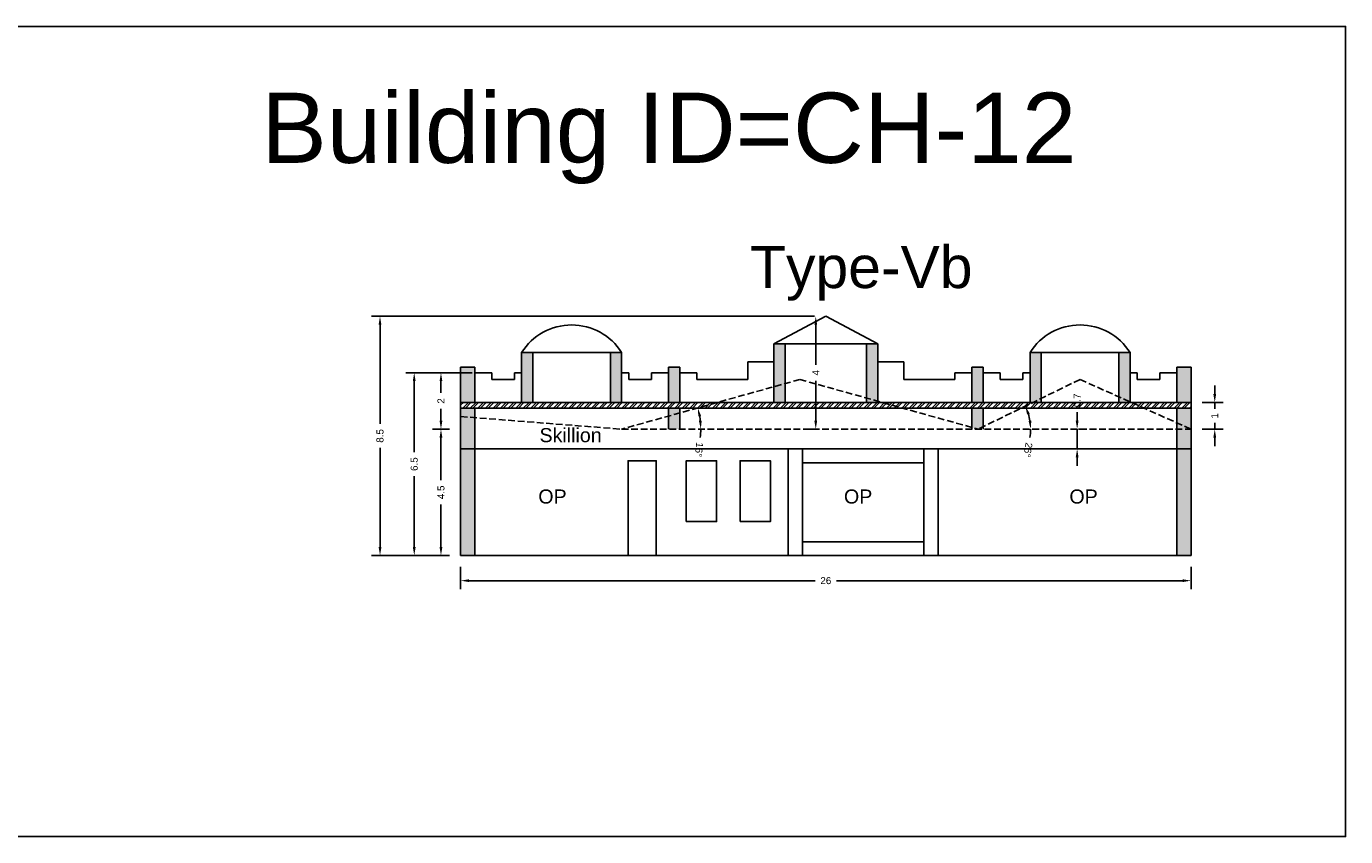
# Model space of a CAD drawing. Header units: metres. Extents: x 3416649 to 3417085, y -6712799 to -6712690.
# Tile 3 of 13: x 3416695 to 3416742, y -6712753 to -6712725. Entities that reach past the tile are written whole.
import ezdxf

# ---------------------------------------------------------------- set-up
doc = ezdxf.new("R2010")
doc.units = ezdxf.units.M
doc.linetypes.add('ACAD_ISO02W100', pattern=[15, 12, -3])
doc.layers.add('Dotted', color=7, linetype='ACAD_ISO02W100', plot=False)
doc.styles.get("Standard").update_dxf_attribs({"font": 'arial.ttf'})
doc.dimstyles.new('ISO-25', dxfattribs={"dimtxt": 0.25, "dimasz": 0.3, "dimexe": 0.3, "dimexo": 0.4, "dimgap": 0.2, "dimtad": 0, "dimdec": 1, "dimdsep": 46, "dimtxsty": 'Standard', "dimcen": 2.5, "dimadec": 0, "dimazin": 0, "dimtfac": 1, "dimtdec": 1, "dimtmove": 0, "dimatfit": 3, "dimfxl": 1, "dimarcsym": 0})

# ---------------------------------------------------------------- blocks, each defined once
blk = doc.blocks.new('*D105')
at = {"color": 0, "lineweight": -2, "transparency": 16777216}
for p, q in [((3416710.171, -6712738.943), (3416709.571, -6712738.943)), ((3416709.871, -6712739.243), (3416709.871, -6712740.76)), ((3416709.871, -6712743.143), (3416709.871, -6712741.627)), ((3416710.171, -6712743.443), (3416709.571, -6712743.443))]:
    blk.add_line(p, q, dxfattribs=at)
at = {"color": 0, "transparency": 16777216}
for points in [[(3416709.821, -6712739.243), (3416709.921, -6712739.243), (3416709.871, -6712738.943)], [(3416709.821, -6712743.143), (3416709.921, -6712743.143), (3416709.871, -6712743.443)]]:
    blk.add_solid(points, dxfattribs=at)
at = {"layer": 'Defpoints', "color": 0, "transparency": 16777216}
for p in [(3416709.871, -6712738.943), (3416710.571, -6712738.943), (3416710.571, -6712743.443)]:
    blk.add_point(p, dxfattribs=at)
at = {"color": 0, "transparency": 16777216, "insert": (3416709.871, -6712741.193), "char_height": 0.25, "attachment_point": 5, "rotation": 90}
blk.add_mtext('4.5', dxfattribs=at)
blk = doc.blocks.new('*D106')
at = {"color": 0, "lineweight": -2, "transparency": 16777216}
for p, q in [((3416710.976, -6712736.933), (3416709.571, -6712736.933)), ((3416709.871, -6712737.233), (3416709.871, -6712737.655)), ((3416709.871, -6712738.643), (3416709.871, -6712738.221)), ((3416710.171, -6712738.943), (3416709.571, -6712738.943))]:
    blk.add_line(p, q, dxfattribs=at)
at = {"color": 0, "transparency": 16777216}
for points in [[(3416709.821, -6712737.233), (3416709.921, -6712737.233), (3416709.871, -6712736.933)], [(3416709.821, -6712738.643), (3416709.921, -6712738.643), (3416709.871, -6712738.943)]]:
    blk.add_solid(points, dxfattribs=at)
at = {"layer": 'Defpoints', "color": 0, "transparency": 16777216}
for p in [(3416709.871, -6712736.933), (3416711.376, -6712736.933), (3416710.571, -6712738.943)]:
    blk.add_point(p, dxfattribs=at)
at = {"color": 0, "transparency": 16777216, "insert": (3416709.871, -6712737.938), "char_height": 0.25, "attachment_point": 5, "rotation": 90}
blk.add_mtext('2', dxfattribs=at)
blk = doc.blocks.new('*D107')
at = {"color": 0, "lineweight": -2, "transparency": 16777216}
for start, end in [(6.1023, 9.4847), (353.8977, 360)]:
    blk.add_arc((3416716.301, -6712738.943), 2.818, start, end, dxfattribs=at)
at = {"color": 0, "transparency": 16777216}
for points in [[(3416719.032, -6712738.49), (3416719.129, -6712738.468), (3416719.015, -6712738.186)], [(3416719.153, -6712738.641), (3416719.053, -6712738.646), (3416719.119, -6712738.943)]]:
    blk.add_solid(points, dxfattribs=at)
at = {"layer": 'Defpoints', "color": 0, "transparency": 16777216}
for p in [(3416722.646, -6712737.173), (3416719.073, -6712738.435), (3416716.301, -6712738.943), (3416716.301, -6712738.943), (3416736.571, -6712738.943)]:
    blk.add_point(p, dxfattribs=at)
at = {"color": 0, "transparency": 16777216, "insert": (3416719.057, -6712739.674), "char_height": 0.25, "attachment_point": 5, "rotation": 263.8977}
blk.add_mtext('16°', dxfattribs=at)
blk = doc.blocks.new('*D108')
at = {"color": 0, "lineweight": -2, "transparency": 16777216}
for start, end in [(9.1951, 16.7989), (350.8049, 0)]:
    blk.add_arc((3416728.991, -6712738.943), 1.871, start, end, dxfattribs=at)
at = {"color": 0, "transparency": 16777216}
for points in [[(3416730.736, -6712738.421), (3416730.829, -6712738.384), (3416730.673, -6712738.123)], [(3416730.888, -6712738.64), (3416730.788, -6712738.648), (3416730.862, -6712738.943)]]:
    blk.add_solid(points, dxfattribs=at)
at = {"layer": 'Defpoints', "color": 0, "transparency": 16777216}
for p in [(3416732.621, -6712737.173), (3416730.777, -6712738.386), (3416716.301, -6712738.943), (3416728.991, -6712738.943), (3416736.571, -6712738.943)]:
    blk.add_point(p, dxfattribs=at)
at = {"color": 0, "transparency": 16777216, "insert": (3416730.767, -6712739.684), "char_height": 0.25, "attachment_point": 5, "rotation": 260.8049}
blk.add_mtext('26°', dxfattribs=at)
blk = doc.blocks.new('*D109')
at = {"color": 0, "lineweight": -2, "transparency": 16777216}
for p, q in [((3416710.571, -6712743.843), (3416710.571, -6712744.638)), ((3416736.571, -6712743.843), (3416736.571, -6712744.638)), ((3416710.871, -6712744.338), (3416723.19, -6712744.338)), ((3416736.271, -6712744.338), (3416723.952, -6712744.338))]:
    blk.add_line(p, q, dxfattribs=at)
at = {"color": 0, "transparency": 16777216}
for points in [[(3416710.871, -6712744.288), (3416710.871, -6712744.388), (3416710.571, -6712744.338)], [(3416736.271, -6712744.288), (3416736.271, -6712744.388), (3416736.571, -6712744.338)]]:
    blk.add_solid(points, dxfattribs=at)
at = {"layer": 'Defpoints', "color": 0, "transparency": 16777216}
for p in [(3416710.571, -6712743.443), (3416736.571, -6712743.443), (3416736.571, -6712744.338)]:
    blk.add_point(p, dxfattribs=at)
at = {"color": 0, "transparency": 16777216, "insert": (3416723.571, -6712744.338), "char_height": 0.25, "attachment_point": 5}
blk.add_mtext('26', dxfattribs=at)
blk = doc.blocks.new('*D110')
at = {"color": 0, "lineweight": -2, "transparency": 16777216}
for p, q in [((3416710.976, -6712736.933), (3416708.619, -6712736.933)), ((3416708.919, -6712737.233), (3416708.919, -6712739.759)), ((3416708.919, -6712743.143), (3416708.919, -6712740.617)), ((3416710.171, -6712743.443), (3416708.619, -6712743.443))]:
    blk.add_line(p, q, dxfattribs=at)
at = {"color": 0, "transparency": 16777216}
for points in [[(3416708.869, -6712737.233), (3416708.969, -6712737.233), (3416708.919, -6712736.933)], [(3416708.869, -6712743.143), (3416708.969, -6712743.143), (3416708.919, -6712743.443)]]:
    blk.add_solid(points, dxfattribs=at)
at = {"layer": 'Defpoints', "color": 0, "transparency": 16777216}
for p in [(3416708.919, -6712736.933), (3416711.376, -6712736.933), (3416710.571, -6712743.443)]:
    blk.add_point(p, dxfattribs=at)
at = {"color": 0, "transparency": 16777216, "insert": (3416708.919, -6712740.188), "char_height": 0.25, "attachment_point": 5, "rotation": 90}
blk.add_mtext('6.5', dxfattribs=at)
blk = doc.blocks.new('*D111')
at = {"color": 0, "lineweight": -2, "transparency": 16777216}
for p, q in [((3416723.171, -6712734.923), (3416707.401, -6712734.923)), ((3416707.701, -6712735.223), (3416707.701, -6712738.755)), ((3416707.701, -6712743.143), (3416707.701, -6712739.612)), ((3416710.171, -6712743.443), (3416707.401, -6712743.443))]:
    blk.add_line(p, q, dxfattribs=at)
at = {"color": 0, "transparency": 16777216}
for points in [[(3416707.651, -6712735.223), (3416707.751, -6712735.223), (3416707.701, -6712734.923)], [(3416707.651, -6712743.143), (3416707.751, -6712743.143), (3416707.701, -6712743.443)]]:
    blk.add_solid(points, dxfattribs=at)
at = {"layer": 'Defpoints', "color": 0, "transparency": 16777216}
for p in [(3416707.701, -6712734.923), (3416723.571, -6712734.923), (3416710.571, -6712743.443)]:
    blk.add_point(p, dxfattribs=at)
at = {"color": 0, "transparency": 16777216, "insert": (3416707.701, -6712739.183), "char_height": 0.25, "attachment_point": 5, "rotation": 90}
blk.add_mtext('8.5', dxfattribs=at)
blk = doc.blocks.new('*D112')
at = {"color": 0, "lineweight": -2, "transparency": 16777216}
for p, q in [((3416723.171, -6712734.923), (3416722.913, -6712734.923)), ((3416723.213, -6712735.223), (3416723.213, -6712736.647)), ((3416723.213, -6712738.643), (3416723.213, -6712737.22)), ((3416723.171, -6712738.943), (3416722.913, -6712738.943))]:
    blk.add_line(p, q, dxfattribs=at)
at = {"color": 0, "transparency": 16777216}
for points in [[(3416723.163, -6712735.223), (3416723.263, -6712735.223), (3416723.213, -6712734.923)], [(3416723.163, -6712738.643), (3416723.263, -6712738.643), (3416723.213, -6712738.943)]]:
    blk.add_solid(points, dxfattribs=at)
at = {"layer": 'Defpoints', "color": 0, "transparency": 16777216}
for p in [(3416723.571, -6712734.923), (3416723.213, -6712738.943), (3416723.571, -6712738.943)]:
    blk.add_point(p, dxfattribs=at)
at = {"color": 0, "transparency": 16777216, "insert": (3416723.213, -6712736.933), "char_height": 0.25, "attachment_point": 5, "rotation": 90}
blk.add_mtext('4', dxfattribs=at)
blk = doc.blocks.new('*D113')
at = {"color": 0, "lineweight": -2, "transparency": 16777216}
for p, q in [((3416737.416, -6712737.693), (3416737.416, -6712737.393)), ((3416736.971, -6712737.993), (3416737.716, -6712737.993)), ((3416737.416, -6712737.993), (3416737.416, -6712738.222)), ((3416736.971, -6712738.943), (3416737.716, -6712738.943)), ((3416737.416, -6712738.943), (3416737.416, -6712738.714)), ((3416737.416, -6712739.243), (3416737.416, -6712739.543))]:
    blk.add_line(p, q, dxfattribs=at)
at = {"color": 0, "transparency": 16777216}
for points in [[(3416737.366, -6712737.693), (3416737.466, -6712737.693), (3416737.416, -6712737.993)], [(3416737.366, -6712739.243), (3416737.466, -6712739.243), (3416737.416, -6712738.943)]]:
    blk.add_solid(points, dxfattribs=at)
at = {"layer": 'Defpoints', "color": 0, "transparency": 16777216}
for p in [(3416736.571, -6712737.993), (3416737.416, -6712737.993), (3416736.571, -6712738.943)]:
    blk.add_point(p, dxfattribs=at)
at = {"color": 0, "transparency": 16777216, "insert": (3416737.416, -6712738.468), "char_height": 0.25, "attachment_point": 5, "rotation": 90}
blk.add_mtext('1', dxfattribs=at)
blk = doc.blocks.new('*D114')
at = {"color": 0, "lineweight": -2, "transparency": 16777216}
for p, q in [((3416732.517, -6712738.643), (3416732.517, -6712738.343)), ((3416732.517, -6712739.643), (3416732.517, -6712738.943)), ((3416732.561, -6712738.943), (3416732.817, -6712738.943)), ((3416732.517, -6712739.943), (3416732.517, -6712740.243)), ((3416732.561, -6712739.643), (3416732.817, -6712739.643))]:
    blk.add_line(p, q, dxfattribs=at)
at = {"color": 0, "transparency": 16777216}
for points in [[(3416732.467, -6712738.643), (3416732.567, -6712738.643), (3416732.517, -6712738.943)], [(3416732.467, -6712739.943), (3416732.567, -6712739.943), (3416732.517, -6712739.643)]]:
    blk.add_solid(points, dxfattribs=at)
at = {"layer": 'Defpoints', "color": 0, "transparency": 16777216}
for p in [(3416732.161, -6712738.943), (3416732.517, -6712738.943), (3416732.161, -6712739.643)]:
    blk.add_point(p, dxfattribs=at)
at = {"color": 0, "transparency": 16777216, "insert": (3416732.517, -6712737.916), "char_height": 0.25, "attachment_point": 5, "rotation": 90}
blk.add_mtext('0.7', dxfattribs=at)

msp = doc.modelspace()

# ---------------------------------------------------------------- hatches: boundary and pattern name
h = msp.add_hatch(color=256)
h.dxf.hatch_style = 1
h.paths.add_polyline_path([(3416711.071, -6712739.643), (3416710.571, -6712739.643), (3416710.571, -6712743.443), (3416711.071, -6712743.443)])
h.paths.add_polyline_path([(3416711.071, -6712738.532), (3416710.571, -6712738.493), (3416710.571, -6712739.643), (3416711.071, -6712739.643)])
h.paths.add_polyline_path([(3416711.071, -6712738.193), (3416710.571, -6712738.193), (3416710.571, -6712738.493), (3416711.071, -6712738.532)])
h.paths.add_polyline_path([(3416711.071, -6712736.733), (3416710.571, -6712736.733), (3416710.571, -6712737.993), (3416711.071, -6712737.993)])
h.paths.add_polyline_path([(3416713.141, -6712736.213), (3416712.741, -6712736.213), (3416712.741, -6712737.993), (3416713.141, -6712737.993)])
h.paths.add_polyline_path([(3416716.301, -6712736.213), (3416715.901, -6712736.213), (3416715.901, -6712737.993), (3416716.301, -6712737.993)])
h.paths.add_polyline_path([(3416718.371, -6712736.733), (3416717.971, -6712736.733), (3416717.971, -6712737.993), (3416718.371, -6712737.993)])
h.paths.add_polyline_path([(3416718.371, -6712738.193), (3416717.971, -6712738.193), (3416717.971, -6712738.477), (3416718.371, -6712738.366)])
h.paths.add_polyline_path([(3416718.371, -6712738.366), (3416717.971, -6712738.477), (3416717.971, -6712738.943), (3416718.371, -6712738.943)])
h.paths.add_polyline_path([(3416722.121, -6712735.903), (3416721.721, -6712735.903), (3416721.721, -6712737.431), (3416722.121, -6712737.32)])
h.paths.add_polyline_path([(3416722.121, -6712737.32), (3416721.721, -6712737.431), (3416721.721, -6712737.993), (3416722.121, -6712737.993)])
h.paths.add_polyline_path([(3416725.421, -6712735.903), (3416725.021, -6712735.903), (3416725.021, -6712737.836), (3416725.421, -6712737.947)])
h.paths.add_polyline_path([(3416725.021, -6712737.836), (3416725.021, -6712737.993), (3416725.421, -6712737.993), (3416725.421, -6712737.947)])
h.paths.add_polyline_path([(3416729.171, -6712736.733), (3416728.771, -6712736.733), (3416728.771, -6712737.993), (3416729.171, -6712737.993)])
h.paths.add_polyline_path([(3416729.171, -6712738.193), (3416728.771, -6712738.193), (3416728.771, -6712738.882), (3416728.991, -6712738.943), (3416729.171, -6712738.855)])
h.paths.add_polyline_path([(3416731.241, -6712736.213), (3416730.841, -6712736.213), (3416730.841, -6712737.993), (3416730.939, -6712737.993), (3416731.241, -6712737.846)])
h.paths.add_polyline_path([(3416734.401, -6712736.213), (3416734.001, -6712736.213), (3416734.001, -6712737.792), (3416734.401, -6712737.971)])
h.paths.add_polyline_path([(3416734.001, -6712737.792), (3416734.001, -6712737.993), (3416734.401, -6712737.993), (3416734.401, -6712737.971)])
h.paths.add_polyline_path([(3416731.241, -6712737.846), (3416730.939, -6712737.993), (3416731.241, -6712737.993)], flags=17)
h.paths.add_polyline_path([(3416736.571, -6712736.733), (3416736.071, -6712736.733), (3416736.071, -6712737.993), (3416736.571, -6712737.993)])
h.paths.add_polyline_path([(3416736.571, -6712738.193), (3416736.071, -6712738.193), (3416736.071, -6712738.719), (3416736.571, -6712738.943)])
h.paths.add_polyline_path([(3416736.071, -6712738.719), (3416736.071, -6712738.943), (3416736.571, -6712738.943)], flags=17)
h.paths.add_polyline_path([(3416736.571, -6712738.943), (3416736.071, -6712738.943), (3416736.071, -6712739.643), (3416736.571, -6712739.643)])
h.paths.add_polyline_path([(3416736.571, -6712739.643), (3416736.071, -6712739.643), (3416736.071, -6712743.443), (3416736.571, -6712743.443)])
h = msp.add_hatch()
h.set_pattern_fill('ANSI32', color=256, scale=0.02)
h.set_pattern_definition([(45, (-5.4956, 3.27918), (-0.134703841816, 0.134703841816), []), (45, (-5.4058, 3.27918), (-0.134703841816, 0.134703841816), [])])
h.paths.add_polyline_path([(3416717.971, -6712737.993), (3416710.571, -6712737.993), (3416710.571, -6712738.193), (3416717.971, -6712738.193), (3416729.171, -6712738.193), (3416736.571, -6712738.193), (3416736.571, -6712737.993), (3416729.171, -6712737.993)])

# ---------------------------------------------------------------- linework, layer by layer
for points in [[(3416692.844, -6712724.6), (3416742.075, -6712724.6), (3416742.075, -6712753.452), (3416692.844, -6712753.452)], [(3416727.565, -6712739.643), (3416736.071, -6712739.643), (3416736.071, -6712743.443), (3416727.565, -6712743.443)], [(3416718.602, -6712742.234), (3416719.684, -6712742.234), (3416719.684, -6712740.07), (3416718.602, -6712740.07)], [(3416720.517, -6712742.234), (3416721.6, -6712742.234), (3416721.6, -6712740.07), (3416720.517, -6712740.07)], [(3416722.736, -6712742.956), (3416727.065, -6712742.956), (3416727.065, -6712740.143), (3416722.736, -6712740.143)], [(3416722.736, -6712740.143), (3416727.065, -6712740.143), (3416727.065, -6712742.956), (3416722.736, -6712742.956)]]:
    msp.add_lwpolyline(points, close=True)
for points in [[(3416721.721, -6712735.903), (3416723.571, -6712734.923)], [(3416725.421, -6712735.903), (3416723.571, -6712734.923)], [(3416712.741, -6712736.213), (3416716.301, -6712736.213)], [(3416712.741, -6712737.993), (3416712.741, -6712736.213)], [(3416713.141, -6712737.993), (3416713.141, -6712736.213)], [(3416715.901, -6712737.993), (3416715.901, -6712736.213)], [(3416716.301, -6712737.993), (3416716.301, -6712736.213)], [(3416721.721, -6712737.993), (3416721.721, -6712735.903)], [(3416721.721, -6712735.903), (3416725.421, -6712735.903)], [(3416722.121, -6712737.993), (3416722.121, -6712735.903)], [(3416725.021, -6712737.993), (3416725.021, -6712735.903)], [(3416725.421, -6712737.993), (3416725.421, -6712735.903)], [(3416734.401, -6712736.213), (3416730.841, -6712736.213)], [(3416730.841, -6712737.993), (3416730.841, -6712736.213)], [(3416731.241, -6712737.993), (3416731.241, -6712736.213)], [(3416734.001, -6712737.993), (3416734.001, -6712736.213)], [(3416734.401, -6712737.993), (3416734.401, -6712736.213)], [(3416710.571, -6712743.443), (3416710.571, -6712736.733)], [(3416711.071, -6712736.733), (3416710.571, -6712736.733)], [(3416711.071, -6712737.993), (3416711.071, -6712736.733)], [(3416717.971, -6712736.733), (3416718.371, -6712736.733)], [(3416717.971, -6712737.993), (3416717.971, -6712736.733)], [(3416718.371, -6712737.993), (3416718.371, -6712736.733)], [(3416720.791, -6712736.543), (3416721.721, -6712736.543)], [(3416720.791, -6712737.173), (3416720.791, -6712736.543)], [(3416726.351, -6712736.543), (3416725.421, -6712736.543)], [(3416726.351, -6712737.173), (3416726.351, -6712736.543)], [(3416729.171, -6712736.733), (3416728.771, -6712736.733)], [(3416728.771, -6712737.993), (3416728.771, -6712736.733)], [(3416729.171, -6712737.993), (3416729.171, -6712736.733)], [(3416736.071, -6712736.733), (3416736.571, -6712736.733)], [(3416736.071, -6712737.993), (3416736.071, -6712736.733)], [(3416736.571, -6712743.443), (3416736.571, -6712736.733)], [(3416711.071, -6712736.933), (3416711.681, -6712736.933)], [(3416711.681, -6712737.173), (3416711.681, -6712736.933)], [(3416711.681, -6712737.173), (3416712.486, -6712737.173)], [(3416712.486, -6712737.173), (3416712.486, -6712736.933)], [(3416712.741, -6712736.933), (3416712.486, -6712736.933)], [(3416716.301, -6712736.933), (3416716.556, -6712736.933)], [(3416716.556, -6712737.173), (3416716.556, -6712736.933)], [(3416717.361, -6712737.173), (3416716.556, -6712737.173)], [(3416717.361, -6712737.173), (3416717.361, -6712736.933)], [(3416717.971, -6712736.933), (3416717.361, -6712736.933)], [(3416718.371, -6712736.933), (3416718.981, -6712736.933)], [(3416718.981, -6712737.173), (3416718.981, -6712736.933)], [(3416718.981, -6712737.173), (3416720.791, -6712737.173)], [(3416728.161, -6712737.173), (3416726.351, -6712737.173)], [(3416728.161, -6712737.173), (3416728.161, -6712736.933)], [(3416728.771, -6712736.933), (3416728.161, -6712736.933)], [(3416729.171, -6712736.933), (3416729.781, -6712736.933)], [(3416729.781, -6712737.173), (3416729.781, -6712736.933)], [(3416729.781, -6712737.173), (3416730.586, -6712737.173)], [(3416730.586, -6712737.173), (3416730.586, -6712736.933)], [(3416730.841, -6712736.933), (3416730.586, -6712736.933)], [(3416734.401, -6712736.933), (3416734.656, -6712736.933)], [(3416734.656, -6712737.173), (3416734.656, -6712736.933)], [(3416735.461, -6712737.173), (3416734.656, -6712737.173)], [(3416735.461, -6712737.173), (3416735.461, -6712736.933)], [(3416736.071, -6712736.933), (3416735.461, -6712736.933)], [(3416717.971, -6712737.993), (3416710.571, -6712737.993)], [(3416717.971, -6712737.993), (3416729.171, -6712737.993)], [(3416729.171, -6712737.993), (3416736.571, -6712737.993)], [(3416717.971, -6712738.193), (3416710.571, -6712738.193)], [(3416711.071, -6712743.443), (3416711.071, -6712738.193)], [(3416717.971, -6712738.943), (3416717.971, -6712738.193)], [(3416717.971, -6712738.193), (3416729.171, -6712738.193)], [(3416718.371, -6712738.943), (3416718.371, -6712738.193)], [(3416728.771, -6712738.943), (3416728.771, -6712738.193)], [(3416729.171, -6712738.943), (3416729.171, -6712738.193)], [(3416729.171, -6712738.193), (3416736.571, -6712738.193)], [(3416736.071, -6712743.443), (3416736.071, -6712738.193)], [(3416717.971, -6712739.643), (3416710.571, -6712739.643)], [(3416717.971, -6712739.643), (3416736.571, -6712739.643)], [(3416722.236, -6712739.643), (3416722.236, -6712743.443)], [(3416722.736, -6712740.143), (3416722.736, -6712739.643)], [(3416727.065, -6712740.143), (3416727.065, -6712739.643)], [(3416727.565, -6712739.643), (3416727.565, -6712743.443)], [(3416717.532, -6712743.443), (3416717.532, -6712740.07), (3416716.532, -6712740.07), (3416716.532, -6712743.443)], [(3416722.736, -6712742.956), (3416722.736, -6712743.443)], [(3416727.065, -6712742.956), (3416727.065, -6712743.443)], [(3416717.971, -6712743.443), (3416710.571, -6712743.443)], [(3416717.971, -6712743.443), (3416729.171, -6712743.443)], [(3416729.171, -6712743.443), (3416736.571, -6712743.443)]]:
    msp.add_lwpolyline(points)
for centre in [(3416714.521, -6712737.34), (3416732.621, -6712737.34)]:
    msp.add_arc(centre, 2.107, 32.329, 147.671)
at = {"layer": 'Dotted', "ltscale": 0.02}
for points in [[(3416722.646, -6712737.173), (3416716.301, -6712738.943)], [(3416722.646, -6712737.173), (3416728.991, -6712738.943)], [(3416732.621, -6712737.173), (3416728.991, -6712738.943)], [(3416732.621, -6712737.173), (3416736.571, -6712738.943)], [(3416710.571, -6712738.493), (3416716.301, -6712738.943)], [(3416716.301, -6712738.943), (3416736.571, -6712738.943)]]:
    msp.add_lwpolyline(points, dxfattribs=at)

# ---------------------------------------------------------------- texts
at = {"attachment_point": 1}
for s, width, heights, insert, char_height in [('Building ID=CH-12', 67.86454, [0.517], (3416703.475, -6712726.961), 2.5), ('Type-Vb', 9.99112, [0.517], (3416720.875, -6712732.419), 1.5), ('Skillion', 1.17554, [0], (3416713.379, -6712738.906), 0.5), ('OP', 1.17554, [0], (3416713.336, -6712741.091), 0.5), ('OP', 1.17554, [0], (3416724.217, -6712741.091), 0.5), ('OP', 1.17554, [0], (3416732.242, -6712741.091), 0.5)]:
    msp.add_mtext_dynamic_manual_height_columns(s, width=width, gutter_width=12.5, heights=heights, dxfattribs=dict(at, insert=insert, char_height=char_height))

# ---------------------------------------------------------------- dimensions: what is measured, and where the dimension line sits
for base, p1, p2, picture, middle in [((3416707.701, -6712734.923), (3416710.571, -6712743.443), (3416723.571, -6712734.923), '*D111', (3416707.701, -6712739.183)), ((3416723.213, -6712738.943), (3416723.571, -6712734.923), (3416723.571, -6712738.943), '*D112', (3416723.213, -6712736.933)), ((3416708.919, -6712736.933), (3416710.571, -6712743.443), (3416711.376, -6712736.933), '*D110', (3416708.919, -6712740.188)), ((3416709.871, -6712736.933), (3416710.571, -6712738.943), (3416711.376, -6712736.933), '*D106', (3416709.871, -6712737.938)), ((3416732.517, -6712738.943), (3416732.161, -6712739.643), (3416732.161, -6712738.943), '*D114', (3416732.517, -6712737.916)), ((3416737.416471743, -6712737.993184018), (3416736.57099338, -6712738.943184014), (3416736.57099338, -6712737.993184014), '*D113', (3416737.416471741, -6712738.468184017)), ((3416709.871, -6712738.943), (3416710.571, -6712743.443), (3416710.571, -6712738.943), '*D105', (3416709.871, -6712741.193))]:
    dim = msp.add_linear_dim(base=base, p1=p1, p2=p2, angle=90, dimstyle='ISO-25')
    dim.commit()
    dim.dimension.update_dxf_attribs({"geometry": picture, "text_midpoint": middle})
for base, line2, picture, middle in [((3416719.073, -6712738.435), ((3416722.646, -6712737.173), (3416716.301, -6712738.943)), '*D107', (3416719.057, -6712739.674)), ((3416730.777, -6712738.386), ((3416732.621, -6712737.173), (3416728.991, -6712738.943)), '*D108', (3416730.767, -6712739.684))]:
    dim = msp.add_angular_dim_2l(base=base, line1=((3416716.301, -6712738.943), (3416736.571, -6712738.943)), line2=line2, dimstyle='ISO-25')
    dim.commit()
    dim.dimension.update_dxf_attribs({"geometry": picture, "text_midpoint": middle})
dim = msp.add_linear_dim(base=(3416736.571, -6712744.338), p1=(3416710.571, -6712743.443), p2=(3416736.571, -6712743.443), dimstyle='ISO-25')
dim.commit()
dim.dimension.update_dxf_attribs({"geometry": '*D109', "text_midpoint": (3416723.571, -6712744.338)})

doc.saveas('drawing.dxf')
